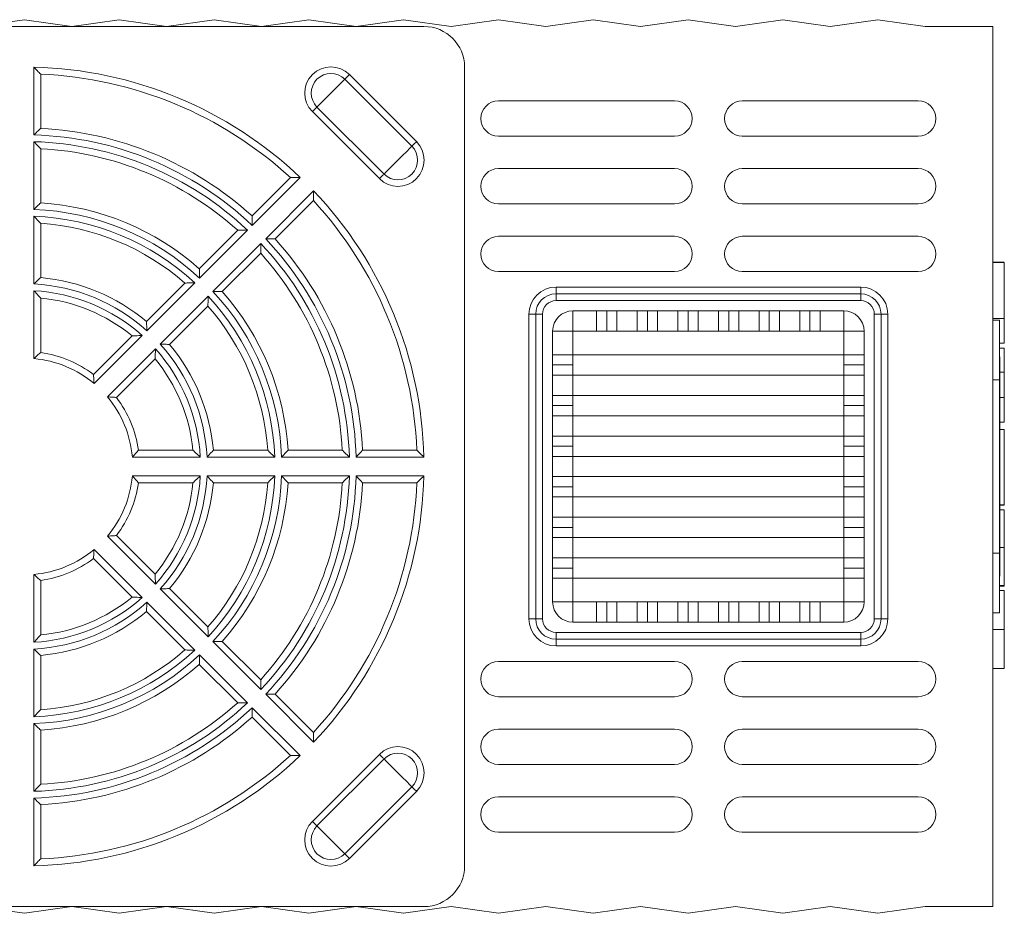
# Model space of a CAD drawing. Header units: millimetres. Extents: x 44 to 546, y 20 to 400.
# Tile 6 of 6: x 473 to 546, y 334 to 400. Entities that reach past the tile are written whole.
import ezdxf

# ---------------------------------------------------------------- set-up
doc = ezdxf.new("R2010")
doc.units = ezdxf.units.MM

msp = doc.modelspace()

# ---------------------------------------------------------------- linework, layer by layer
at = {"color": 7, "linetype": 'Continuous', "lineweight": 15}
for p, q in [((473.268, 399.561), (469.768, 399.061)), ((476.768, 399.061), (473.268, 399.561)), ((480.268, 399.561), (476.768, 399.061)), ((483.768, 399.061), (480.268, 399.561)), ((487.268, 399.561), (483.768, 399.061)), ((490.768, 399.061), (487.268, 399.561)), ((494.268, 399.561), (490.768, 399.061)), ((497.768, 399.061), (494.268, 399.561)), ((501.268, 399.561), (497.768, 399.061)), ((504.768, 399.061), (501.268, 399.561)), ((508.268, 399.561), (504.768, 399.061)), ((511.768, 399.061), (508.268, 399.561)), ((515.268, 399.561), (511.768, 399.061)), ((518.768, 399.061), (515.268, 399.561)), ((522.268, 399.561), (518.768, 399.061)), ((525.768, 399.061), (522.268, 399.561)), ((529.268, 399.561), (525.768, 399.061)), ((532.768, 399.061), (529.268, 399.561)), ((536.268, 399.561), (532.768, 399.061)), ((539.768, 399.061), (536.268, 399.561)), ((441.768, 399.061), (502.768, 399.061)), ((544.768, 399.061), (539.768, 399.061)), ((544.768, 334.061), (544.768, 399.061)), ((473.968, 391.051), (473.968, 396.053)), ((474.468, 395.537), (474.468, 391.533)), ((497.265, 395.508), (502.215, 390.558)), ((505.768, 396.061), (505.768, 337.061)), ((501.872, 390.216), (496.923, 395.166)), ((508.268, 393.561), (521.268, 393.561)), ((526.268, 393.561), (539.268, 393.561)), ((499.476, 387.82), (494.526, 392.769)), ((494.869, 393.112), (499.818, 388.162)), ((473.968, 385.549), (473.968, 390.551)), ((521.268, 390.961), (508.268, 390.961)), ((539.268, 390.961), (526.268, 390.961)), ((474.468, 390.031), (474.468, 386.024)), ((508.268, 388.561), (521.268, 388.561)), ((526.268, 388.561), (539.268, 388.561)), ((490.077, 385.067), (492.908, 387.899)), ((493.627, 387.91), (490.09, 384.373)), ((491.08, 383.384), (494.617, 386.92)), ((494.605, 386.201), (491.774, 383.37)), ((521.268, 385.961), (508.268, 385.961)), ((539.268, 385.961), (526.268, 385.961)), ((473.968, 380.043), (473.968, 385.048)), ((474.468, 384.521), (474.468, 380.51)), ((486.182, 381.172), (489.015, 384.005)), ((489.736, 384.02), (486.199, 380.482)), ((508.268, 383.561), (521.268, 383.561)), ((526.268, 383.561), (539.268, 383.561)), ((487.189, 379.492), (490.726, 383.03)), ((490.712, 382.308), (487.879, 379.475)), ((521.268, 380.961), (508.268, 380.961)), ((539.268, 380.961), (526.268, 380.961)), ((545.618, 381.646), (544.768, 381.646)), ((545.618, 381.639), (544.768, 381.639)), ((545.618, 377.5), (545.618, 381.639)), ((473.968, 374.531), (473.968, 379.543)), ((482.283, 377.273), (485.119, 380.11)), ((485.845, 380.129), (482.306, 376.59)), ((512.518, 379.811), (512.518, 379.311)), ((512.518, 379.811), (535.018, 379.811)), ((535.018, 379.811), (535.018, 379.311)), ((474.468, 379.004), (474.468, 374.976)), ((483.296, 375.6), (486.835, 379.139)), ((512.518, 379.311), (512.518, 378.811)), ((535.018, 379.311), (512.518, 379.311)), ((535.018, 378.811), (512.518, 378.811)), ((535.018, 379.311), (535.018, 378.811)), ((486.816, 378.413), (483.98, 375.576)), ((513.768, 378.061), (513.768, 376.561)), ((513.768, 378.061), (515.518, 378.061)), ((515.518, 378.061), (515.518, 376.561)), ((515.518, 378.061), (516.268, 378.061)), ((516.268, 378.061), (516.268, 376.561)), ((516.268, 378.061), (517.018, 378.061)), ((517.018, 378.061), (518.518, 378.061)), ((517.018, 376.561), (517.018, 378.061)), ((518.518, 378.061), (518.518, 376.561)), ((518.518, 378.061), (519.268, 378.061)), ((519.268, 378.061), (519.268, 376.561)), ((519.268, 378.061), (520.018, 378.061)), ((520.018, 376.561), (520.018, 378.061)), ((520.018, 378.061), (521.518, 378.061)), ((521.518, 378.061), (521.518, 376.561)), ((521.518, 378.061), (522.268, 378.061)), ((522.268, 378.061), (522.268, 376.561)), ((522.268, 378.061), (523.018, 378.061)), ((523.018, 376.561), (523.018, 378.061)), ((523.018, 378.061), (524.518, 378.061)), ((524.518, 378.061), (524.518, 376.561)), ((524.518, 378.061), (525.268, 378.061)), ((525.268, 376.561), (525.268, 378.061)), ((525.268, 378.061), (526.018, 378.061)), ((526.018, 376.561), (526.018, 378.061)), ((526.018, 378.061), (527.518, 378.061)), ((527.518, 378.061), (527.518, 376.561)), ((527.518, 378.061), (528.268, 378.061)), ((528.268, 376.561), (528.268, 378.061)), ((528.268, 378.061), (529.018, 378.061)), ((529.018, 378.061), (530.518, 378.061)), ((529.018, 376.561), (529.018, 378.061)), ((530.518, 378.061), (530.518, 376.561)), ((530.518, 378.061), (531.268, 378.061)), ((531.268, 376.561), (531.268, 378.061)), ((531.268, 378.061), (532.018, 378.061)), ((532.018, 378.061), (533.768, 378.061)), ((532.018, 376.561), (532.018, 378.061)), ((533.768, 376.561), (533.768, 378.061)), ((510.518, 377.811), (511.018, 377.811)), ((510.518, 355.311), (510.518, 377.811)), ((511.018, 377.811), (511.018, 355.311)), ((511.018, 377.811), (511.518, 377.811)), ((511.518, 377.811), (511.518, 355.311)), ((536.018, 355.311), (536.018, 377.811)), ((536.018, 377.811), (536.518, 377.811)), ((536.518, 355.311), (536.518, 377.811)), ((536.518, 377.811), (537.018, 377.811)), ((537.018, 377.811), (537.018, 355.311)), ((545.618, 377.5), (544.768, 377.5)), ((545.268, 377.361), (544.768, 377.361)), ((545.268, 377.361), (545.268, 372.961)), ((478.37, 373.36), (481.218, 376.208)), ((481.952, 376.235), (478.408, 372.692)), ((512.268, 374.811), (512.268, 376.561)), ((512.268, 376.561), (513.768, 376.561)), ((513.768, 376.561), (513.768, 374.811)), ((515.518, 376.561), (513.768, 376.561)), ((517.018, 376.561), (515.518, 376.561)), ((518.518, 376.561), (517.018, 376.561)), ((520.018, 376.561), (518.518, 376.561)), ((521.518, 376.561), (520.018, 376.561)), ((523.018, 376.561), (521.518, 376.561)), ((524.518, 376.561), (523.018, 376.561)), ((524.518, 376.561), (526.018, 376.561)), ((527.518, 376.561), (526.018, 376.561)), ((527.518, 376.561), (529.018, 376.561)), ((530.518, 376.561), (529.018, 376.561)), ((530.518, 376.561), (532.018, 376.561)), ((533.768, 376.561), (532.018, 376.561)), ((533.768, 374.811), (533.768, 376.561)), ((533.768, 376.561), (535.268, 376.561)), ((535.268, 376.561), (535.268, 374.811)), ((479.398, 371.702), (482.942, 375.246)), ((545.618, 375.681), (545.268, 375.681)), ((545.618, 375.31), (545.268, 375.31)), ((545.618, 373.534), (545.618, 375.31)), ((482.915, 374.511), (480.067, 371.663)), ((513.768, 374.811), (512.268, 374.811)), ((512.268, 374.061), (512.268, 374.811)), ((513.768, 374.811), (533.768, 374.811)), ((513.768, 373.311), (513.768, 374.811)), ((535.268, 374.811), (533.768, 374.811)), ((533.768, 373.311), (533.768, 374.811)), ((535.268, 374.811), (535.268, 374.061)), ((545.278, 374.671), (545.268, 374.671)), ((545.278, 374.671), (545.278, 373.794)), ((512.268, 374.061), (513.768, 374.061)), ((512.268, 373.311), (512.268, 374.061)), ((533.768, 374.061), (535.268, 374.061)), ((535.268, 374.061), (535.268, 373.311)), ((545.278, 373.794), (545.268, 373.794)), ((545.278, 373.794), (545.278, 373.406)), ((512.268, 371.811), (512.268, 373.311)), ((512.268, 373.311), (513.768, 373.311)), ((513.768, 373.311), (513.768, 371.811)), ((513.768, 373.311), (533.768, 373.311)), ((533.768, 371.811), (533.768, 373.311)), ((533.768, 373.311), (535.268, 373.311)), ((535.268, 373.311), (535.268, 371.811)), ((545.268, 372.961), (544.768, 372.961)), ((545.278, 373.406), (545.268, 373.406)), ((545.268, 372.961), (545.268, 360.161)), ((545.618, 373.534), (545.278, 373.534)), ((545.278, 373.406), (545.278, 372.552)), ((545.618, 371.655), (545.618, 373.534)), ((545.278, 372.552), (545.268, 372.552)), ((545.278, 372.552), (545.278, 372.161)), ((513.768, 371.811), (512.268, 371.811)), ((512.268, 371.061), (512.268, 371.811)), ((513.768, 371.811), (533.768, 371.811)), ((513.768, 370.311), (513.768, 371.811)), ((535.268, 371.811), (533.768, 371.811)), ((533.768, 371.811), (533.768, 370.311)), ((535.268, 371.811), (535.268, 371.061)), ((545.278, 372.161), (545.268, 372.161)), ((545.278, 372.161), (545.278, 371.315)), ((545.618, 371.655), (545.278, 371.655)), ((545.618, 369.833), (545.618, 371.655)), ((512.268, 371.061), (513.768, 371.061)), ((512.268, 370.311), (512.268, 371.061)), ((533.768, 371.061), (535.268, 371.061)), ((535.268, 371.061), (535.268, 370.311)), ((545.278, 371.315), (545.268, 371.315)), ((545.278, 370.928), (545.268, 370.928)), ((545.278, 371.315), (545.278, 370.928)), ((545.278, 370.928), (545.278, 370.074)), ((512.268, 368.811), (512.268, 370.311)), ((512.268, 370.311), (513.768, 370.311)), ((513.768, 370.311), (513.768, 368.811)), ((513.768, 370.311), (533.768, 370.311)), ((533.768, 368.811), (533.768, 370.311)), ((533.768, 370.311), (535.268, 370.311)), ((535.268, 370.311), (535.268, 368.811)), ((545.278, 370.074), (545.268, 370.074)), ((545.278, 370.074), (545.278, 369.683)), ((545.278, 369.683), (545.268, 369.683)), ((545.618, 369.833), (545.278, 369.833)), ((545.278, 369.683), (545.278, 368.829)), ((513.768, 368.811), (512.268, 368.811)), ((512.268, 368.061), (512.268, 368.811)), ((513.768, 368.811), (533.768, 368.811)), ((513.768, 368.811), (513.768, 367.311)), ((535.268, 368.811), (533.768, 368.811)), ((533.768, 368.811), (533.768, 367.311)), ((535.268, 368.811), (535.268, 368.061)), ((545.278, 368.829), (545.268, 368.829)), ((545.618, 369.284), (545.278, 369.284)), ((545.278, 368.829), (545.278, 368.442)), ((545.618, 363.732), (545.618, 369.284)), ((512.268, 368.061), (513.768, 368.061)), ((512.268, 367.311), (512.268, 368.061)), ((533.768, 368.061), (535.268, 368.061)), ((535.268, 368.061), (535.268, 367.311)), ((545.278, 368.442), (545.268, 368.442)), ((545.278, 367.596), (545.278, 368.442)), ((486.249, 367.261), (481.237, 367.261)), ((481.683, 367.761), (485.71, 367.761)), ((491.755, 367.261), (486.75, 367.261)), ((487.217, 367.761), (491.228, 367.761)), ((497.258, 367.261), (492.255, 367.261)), ((492.731, 367.761), (496.737, 367.761)), ((502.76, 367.261), (497.758, 367.261)), ((498.239, 367.761), (502.243, 367.761)), ((512.268, 365.811), (512.268, 367.311)), ((512.268, 367.311), (513.768, 367.311)), ((513.768, 367.311), (513.768, 365.811)), ((513.768, 367.311), (533.768, 367.311)), ((533.768, 365.811), (533.768, 367.311)), ((533.768, 367.311), (535.268, 367.311)), ((535.268, 367.311), (535.268, 365.811)), ((545.278, 367.596), (545.268, 367.596)), ((545.278, 366.57), (545.278, 367.596)), ((545.278, 366.57), (545.268, 366.57)), ((545.278, 365.551), (545.278, 366.57)), ((481.237, 365.861), (486.249, 365.861)), ((486.75, 365.861), (491.755, 365.861)), ((492.255, 365.861), (497.258, 365.861)), ((497.758, 365.861), (502.76, 365.861)), ((513.768, 365.811), (512.268, 365.811)), ((512.268, 365.061), (512.268, 365.811)), ((513.768, 365.811), (533.768, 365.811)), ((513.768, 364.311), (513.768, 365.811)), ((535.268, 365.811), (533.768, 365.811)), ((533.768, 364.311), (533.768, 365.811)), ((535.268, 365.811), (535.268, 365.061)), ((485.71, 365.361), (481.683, 365.361)), ((491.228, 365.361), (487.217, 365.361)), ((496.737, 365.361), (492.731, 365.361)), ((502.243, 365.361), (498.239, 365.361)), ((513.768, 365.061), (512.268, 365.061)), ((512.268, 364.311), (512.268, 365.061)), ((535.268, 365.061), (533.768, 365.061)), ((535.268, 365.061), (535.268, 364.311)), ((545.278, 365.551), (545.268, 365.551)), ((545.278, 364.697), (545.278, 365.551)), ((512.268, 362.811), (512.268, 364.311)), ((512.268, 364.311), (513.768, 364.311)), ((513.768, 364.311), (513.768, 362.811)), ((513.768, 364.311), (533.768, 364.311)), ((533.768, 362.811), (533.768, 364.311)), ((533.768, 364.311), (535.268, 364.311)), ((535.268, 364.311), (535.268, 362.811)), ((545.278, 364.697), (545.268, 364.697)), ((545.278, 364.309), (545.268, 364.309)), ((545.278, 364.697), (545.278, 364.309)), ((545.278, 364.309), (545.278, 363.463)), ((545.618, 363.732), (545.278, 363.732)), ((545.618, 363.701), (545.278, 363.701)), ((545.618, 363.701), (545.618, 363.732)), ((513.768, 362.811), (512.268, 362.811)), ((512.268, 362.061), (512.268, 362.811)), ((513.768, 362.811), (533.768, 362.811)), ((513.768, 362.811), (513.768, 361.311)), ((535.268, 362.811), (533.768, 362.811)), ((533.768, 361.311), (533.768, 362.811)), ((535.268, 362.811), (535.268, 362.061)), ((545.278, 363.463), (545.268, 363.463)), ((545.278, 363.073), (545.268, 363.073)), ((545.278, 363.462), (545.278, 363.073)), ((545.618, 363.371), (545.278, 363.371)), ((545.278, 363.073), (545.278, 362.227)), ((513.768, 362.061), (512.268, 362.061)), ((512.268, 361.311), (512.268, 362.061)), ((535.268, 362.061), (533.768, 362.061)), ((535.268, 362.061), (535.268, 361.311)), ((545.278, 362.227), (545.268, 362.227)), ((545.278, 362.227), (545.278, 361.835)), ((482.942, 357.877), (479.398, 361.421)), ((480.067, 361.46), (482.915, 358.612)), ((545.278, 361.835), (545.268, 361.835)), ((545.278, 361.835), (545.278, 360.982)), ((512.268, 359.811), (512.268, 361.311)), ((512.268, 361.311), (513.768, 361.311)), ((513.768, 361.311), (513.768, 359.811)), ((513.768, 361.311), (533.768, 361.311)), ((533.768, 359.811), (533.768, 361.311)), ((533.768, 361.311), (535.268, 361.311)), ((535.268, 361.311), (535.268, 359.811)), ((545.278, 360.982), (545.268, 360.982)), ((545.278, 360.982), (545.278, 360.59)), ((478.408, 360.431), (481.952, 356.887)), ((545.268, 360.161), (544.768, 360.161)), ((545.278, 360.59), (545.268, 360.59)), ((545.268, 360.161), (545.268, 355.761)), ((545.278, 360.59), (545.278, 359.744)), ((545.618, 360.583), (545.278, 360.583)), ((545.618, 360.583), (545.618, 357.78)), ((481.218, 356.915), (478.37, 359.763)), ((513.768, 359.811), (512.268, 359.811)), ((512.268, 359.061), (512.268, 359.811)), ((513.768, 359.811), (533.768, 359.811)), ((513.768, 359.811), (513.768, 358.311)), ((535.268, 359.811), (533.768, 359.811)), ((533.768, 359.811), (533.768, 358.311)), ((535.268, 359.811), (535.268, 359.061)), ((545.278, 359.744), (545.268, 359.744)), ((545.278, 359.322), (545.268, 359.322)), ((545.278, 359.744), (545.278, 359.322)), ((545.278, 359.322), (545.278, 358.453)), ((473.968, 353.58), (473.968, 358.592)), ((513.768, 359.061), (512.268, 359.061)), ((512.268, 358.311), (512.268, 359.061)), ((535.268, 359.061), (533.768, 359.061)), ((535.268, 359.061), (535.268, 358.311)), ((545.278, 358.453), (545.268, 358.453)), ((474.468, 358.147), (474.468, 354.119)), ((512.268, 356.561), (512.268, 358.311)), ((512.268, 358.311), (513.768, 358.311)), ((513.768, 358.311), (513.768, 356.561)), ((513.768, 358.311), (533.768, 358.311)), ((533.768, 356.561), (533.768, 358.311)), ((533.768, 358.311), (535.268, 358.311)), ((535.268, 358.311), (535.268, 356.561)), ((545.618, 357.78), (545.268, 357.78)), ((545.618, 357.718), (545.268, 357.718)), ((545.618, 357.78), (545.618, 357.718)), ((486.835, 353.984), (483.296, 357.523)), ((483.98, 357.547), (486.816, 354.71)), ((545.618, 357.397), (545.268, 357.397)), ((482.306, 356.533), (485.845, 352.994)), ((512.268, 356.561), (513.768, 356.561)), ((513.768, 355.061), (513.768, 356.561)), ((513.768, 356.561), (515.518, 356.561)), ((515.518, 356.561), (515.518, 355.061)), ((517.018, 356.561), (515.518, 356.561)), ((516.268, 356.561), (516.268, 355.061)), ((517.018, 356.561), (518.518, 356.561)), ((517.018, 355.061), (517.018, 356.561)), ((518.518, 356.561), (518.518, 355.061)), ((520.018, 356.561), (518.518, 356.561)), ((519.268, 356.561), (519.268, 355.061)), ((520.018, 356.561), (521.518, 356.561)), ((520.018, 355.061), (520.018, 356.561)), ((521.518, 356.561), (521.518, 355.061)), ((523.018, 356.561), (521.518, 356.561)), ((522.268, 356.561), (522.268, 355.061)), ((523.018, 356.561), (524.518, 356.561)), ((523.018, 355.061), (523.018, 356.561)), ((524.518, 356.561), (524.518, 355.061)), ((524.518, 356.561), (526.018, 356.561)), ((525.268, 355.061), (525.268, 356.561)), ((526.018, 356.561), (527.518, 356.561)), ((526.018, 355.061), (526.018, 356.561)), ((527.518, 356.561), (527.518, 355.061)), ((527.518, 356.561), (529.018, 356.561)), ((528.268, 355.061), (528.268, 356.561)), ((529.018, 356.561), (530.518, 356.561)), ((529.018, 355.061), (529.018, 356.561)), ((530.518, 356.561), (530.518, 355.061)), ((530.518, 356.561), (532.018, 356.561)), ((531.268, 355.061), (531.268, 356.561)), ((532.018, 356.561), (533.768, 356.561)), ((532.018, 355.061), (532.018, 356.561)), ((533.768, 355.061), (533.768, 356.561)), ((535.268, 356.561), (533.768, 356.561)), ((485.119, 353.013), (482.283, 355.85)), ((544.768, 355.761), (545.268, 355.761)), ((510.518, 355.311), (511.018, 355.311)), ((511.018, 355.311), (511.518, 355.311)), ((515.518, 355.061), (513.768, 355.061)), ((516.268, 355.061), (515.518, 355.061)), ((517.018, 355.061), (516.268, 355.061)), ((518.518, 355.061), (517.018, 355.061)), ((519.268, 355.061), (518.518, 355.061)), ((520.018, 355.061), (519.268, 355.061)), ((521.518, 355.061), (520.018, 355.061)), ((522.268, 355.061), (521.518, 355.061)), ((523.018, 355.061), (522.268, 355.061)), ((524.518, 355.061), (523.018, 355.061)), ((525.268, 355.061), (524.518, 355.061)), ((526.018, 355.061), (525.268, 355.061)), ((527.518, 355.061), (526.018, 355.061)), ((528.268, 355.061), (527.518, 355.061)), ((529.018, 355.061), (528.268, 355.061)), ((530.518, 355.061), (529.018, 355.061)), ((531.268, 355.061), (530.518, 355.061)), ((532.018, 355.061), (531.268, 355.061)), ((533.768, 355.061), (532.018, 355.061)), ((536.018, 355.311), (536.518, 355.311)), ((536.518, 355.311), (537.018, 355.311)), ((512.518, 354.311), (512.518, 353.811)), ((512.518, 354.311), (535.018, 354.311)), ((535.018, 354.311), (535.018, 353.811)), ((545.618, 354.521), (544.768, 354.521)), ((490.726, 350.093), (487.189, 353.631)), ((487.879, 353.648), (490.712, 350.815)), ((512.518, 353.811), (535.018, 353.811)), ((512.518, 353.811), (512.518, 353.311)), ((535.018, 353.811), (535.018, 353.311)), ((473.968, 348.075), (473.968, 353.08)), ((474.468, 352.613), (474.468, 348.601)), ((486.199, 352.641), (489.736, 349.103)), ((535.018, 353.311), (512.518, 353.311)), ((489.015, 349.118), (486.182, 351.95)), ((521.268, 352.161), (508.268, 352.161)), ((539.268, 352.161), (526.268, 352.161)), ((545.618, 351.646), (544.768, 351.646)), ((494.617, 346.203), (491.08, 349.739)), ((491.774, 349.753), (494.605, 346.921)), ((508.268, 349.561), (521.268, 349.561)), ((526.268, 349.561), (539.268, 349.561)), ((490.09, 348.749), (493.627, 345.213)), ((473.968, 342.572), (473.968, 347.574)), ((492.908, 345.224), (490.077, 348.056)), ((474.468, 347.098), (474.468, 343.092)), ((521.268, 347.161), (508.268, 347.161)), ((539.268, 347.161), (526.268, 347.161)), ((494.526, 340.354), (499.476, 345.303)), ((499.818, 344.961), (494.869, 340.011)), ((508.268, 344.561), (521.268, 344.561)), ((526.268, 344.561), (539.268, 344.561)), ((496.923, 337.957), (501.872, 342.907)), ((502.215, 342.565), (497.265, 337.615)), ((473.968, 337.07), (473.968, 342.071)), ((521.268, 342.161), (508.268, 342.161)), ((539.268, 342.161), (526.268, 342.161)), ((474.468, 341.59), (474.468, 337.586)), ((508.268, 339.561), (521.268, 339.561)), ((526.268, 339.561), (539.268, 339.561)), ((441.768, 334.061), (502.768, 334.061)), ((469.768, 334.061), (473.268, 333.561)), ((473.268, 333.561), (476.768, 334.061)), ((476.768, 334.061), (480.268, 333.561)), ((480.268, 333.561), (483.768, 334.061)), ((483.768, 334.061), (487.268, 333.561)), ((487.268, 333.561), (490.768, 334.061)), ((490.768, 334.061), (494.268, 333.561)), ((494.268, 333.561), (497.768, 334.061)), ((497.768, 334.061), (501.268, 333.561)), ((501.268, 333.561), (504.768, 334.061)), ((504.768, 334.061), (508.268, 333.561)), ((508.268, 333.561), (511.768, 334.061)), ((511.768, 334.061), (515.268, 333.561)), ((515.268, 333.561), (518.768, 334.061)), ((518.768, 334.061), (522.268, 333.561)), ((522.268, 333.561), (525.768, 334.061)), ((525.768, 334.061), (529.268, 333.561)), ((529.268, 333.561), (532.768, 334.061)), ((532.768, 334.061), (536.268, 333.561)), ((536.268, 333.561), (539.768, 334.061)), ((539.768, 334.061), (544.768, 334.061))]:
    msp.add_line(p, q, dxfattribs=at)
at = {"color": 7, "linetype": 'Continuous', "lineweight": 15, "flags": 128}
for points in [[(496.923, 395.166), (496.942, 395.185), (496.97, 395.213), (497.005, 395.249), (497.048, 395.291), (497.097, 395.34), (497.15, 395.394), (497.207, 395.45), (497.265, 395.508)], [(496.923, 395.166), (496.781, 395.025), (496.545, 394.788), (496.239, 394.482), (495.896, 394.139), (495.552, 393.795), (495.246, 393.489), (495.01, 393.253), (494.869, 393.112)], [(494.526, 392.769), (494.584, 392.827), (494.641, 392.884), (494.694, 392.937), (494.743, 392.986), (494.786, 393.029), (494.822, 393.065), (494.849, 393.093), (494.869, 393.112)], [(501.872, 390.216), (501.891, 390.235), (501.919, 390.263), (501.955, 390.299), (501.998, 390.342), (502.047, 390.39), (502.1, 390.444), (502.157, 390.5), (502.215, 390.558)], [(501.872, 390.216), (501.731, 390.075), (501.495, 389.838), (501.188, 389.532), (500.845, 389.189), (500.502, 388.846), (500.196, 388.539), (499.959, 388.303), (499.818, 388.162)], [(499.476, 387.82), (499.534, 387.878), (499.59, 387.934), (499.644, 387.987), (499.692, 388.036), (499.735, 388.079), (499.771, 388.115), (499.799, 388.143), (499.818, 388.162)], [(499.476, 345.303), (499.534, 345.245), (499.59, 345.189), (499.644, 345.136), (499.692, 345.087), (499.735, 345.044), (499.771, 345.008), (499.799, 344.98), (499.818, 344.961)], [(501.872, 342.907), (501.731, 343.048), (501.495, 343.285), (501.188, 343.591), (500.845, 343.934), (500.502, 344.277), (500.196, 344.584), (499.959, 344.82), (499.818, 344.961)], [(501.872, 342.907), (501.891, 342.888), (501.919, 342.86), (501.955, 342.824), (501.998, 342.781), (502.047, 342.732), (502.1, 342.679), (502.157, 342.623), (502.215, 342.565)], [(494.526, 340.354), (494.584, 340.296), (494.641, 340.239), (494.694, 340.186), (494.743, 340.137), (494.786, 340.094), (494.822, 340.058), (494.849, 340.03), (494.869, 340.011)], [(496.923, 337.957), (496.781, 338.098), (496.545, 338.335), (496.239, 338.641), (495.896, 338.984), (495.552, 339.328), (495.246, 339.634), (495.01, 339.87), (494.869, 340.011)], [(496.923, 337.957), (496.942, 337.938), (496.97, 337.91), (497.005, 337.874), (497.048, 337.831), (497.097, 337.783), (497.15, 337.729), (497.207, 337.673), (497.265, 337.615)]]:
    msp.add_lwpolyline(points, dxfattribs=at)
at = {"color": 7, "linetype": 'Continuous', "lineweight": 15}
for centre, radius, start, end in [((502.768, 396.061), 3, 0, 90), ((473.268, 366.561), 29.5, 46.35969, 88.64031), ((473.268, 366.561), 29, 47.37154, 87.62846), ((495.896, 394.139), 1.936, 45, 225), ((495.896, 394.139), 1.452, 45, 225), ((508.268, 392.261), 1.3, 90, 270), ((521.268, 392.261), 1.3, 270, 90), ((526.268, 392.261), 1.3, 90, 270), ((539.268, 392.261), 1.3, 270, 90), ((473.268, 366.561), 25, 47.75125, 87.24875), ((473.268, 366.561), 24.5, 46.63725, 88.36275), ((473.268, 366.561), 24, 46.67136, 88.32864), ((500.845, 389.189), 1.936, 225, 45), ((473.268, 366.561), 23.5, 47.92701, 87.07299), ((500.845, 389.189), 1.452, 225, 45), ((508.268, 387.261), 1.3, 90, 270), ((521.268, 387.261), 1.3, 270, 90), ((526.268, 387.261), 1.3, 90, 270), ((539.268, 387.261), 1.3, 270, 90), ((473.268, 366.561), 29.5, 1.35969, 43.64031), ((473.268, 366.561), 29, 2.37154, 42.62846), ((473.268, 366.561), 19, 47.11137, 87.88863), ((473.268, 366.561), 19.5, 48.52812, 86.47188), ((473.268, 366.561), 18.5, 47.16847, 87.83153), ((473.268, 366.561), 18, 48.82255, 86.17745), ((473.268, 366.561), 24.5, 1.63725, 43.36275), ((473.268, 366.561), 25, 2.75125, 42.24875), ((508.268, 382.261), 1.3, 90, 270), ((521.268, 382.261), 1.3, 270, 90), ((526.268, 382.261), 1.3, 90, 270), ((539.268, 382.261), 1.3, 270, 90), ((473.268, 366.561), 24, 1.67136, 43.32864), ((473.268, 366.561), 23.5, 2.92701, 42.07299), ((473.268, 366.561), 14, 49.9171, 85.0829), ((473.268, 366.561), 13.5, 47.97223, 87.02777), ((473.268, 366.561), 13, 48.08665, 86.91335), ((512.518, 377.811), 2, 90, 180), ((535.018, 377.811), 2, 0, 90), ((473.268, 366.561), 12.5, 50.50888, 84.49112), ((473.268, 366.561), 18.5, 2.16847, 42.83153), ((473.268, 366.561), 19, 2.11137, 42.88863), ((473.268, 366.561), 19.5, 3.52812, 41.47188), ((512.518, 377.811), 1.5, 90, 180), ((512.518, 377.811), 1, 90, 180), ((535.018, 377.811), 1.5, 0, 90), ((535.018, 377.811), 1, 0, 90), ((473.268, 366.561), 18, 3.82255, 41.17745), ((513.768, 376.561), 1.5, 90, 180), ((533.768, 376.561), 1.5, 0, 90), ((473.268, 366.561), 13, 3.08665, 41.91335), ((473.268, 366.561), 13.5, 2.97223, 42.02777), ((473.268, 366.561), 14, 4.9171, 40.0829), ((473.268, 366.561), 8, 50.0198, 84.9802), ((473.268, 366.561), 8.5, 53.11593, 81.88407), ((473.268, 366.561), 12.5, 5.50888, 39.49112), ((473.268, 366.561), 8, 5.0198, 39.9802), ((473.268, 366.561), 8.5, 8.11593, 36.88407), ((473.268, 366.561), 8, 320.0198, 354.9802), ((473.268, 366.561), 13, 318.08665, 356.91335), ((473.268, 366.561), 13.5, 317.97223, 357.02777), ((473.268, 366.561), 18.5, 317.16847, 357.83153), ((473.268, 366.561), 19, 317.11137, 357.88863), ((473.268, 366.561), 24, 316.67136, 358.32864), ((473.268, 366.561), 24.5, 316.63725, 358.36275), ((473.268, 366.561), 29.5, 316.35969, 358.64031), ((473.268, 366.561), 8.5, 323.11593, 351.88407), ((473.268, 366.561), 12.5, 320.50888, 354.49112), ((473.268, 366.561), 14, 319.9171, 355.0829), ((473.268, 366.561), 18, 318.82255, 356.17745), ((473.268, 366.561), 19.5, 318.52812, 356.47188), ((473.268, 366.561), 23.5, 317.92701, 357.07299), ((473.268, 366.561), 25, 317.75125, 357.24875), ((473.268, 366.561), 29, 317.37154, 357.62846), ((473.268, 366.561), 8, 275.0198, 309.9802), ((473.268, 366.561), 8.5, 278.11593, 306.88407), ((473.268, 366.561), 13, 273.08665, 311.91335), ((473.268, 366.561), 13.5, 272.97223, 312.02777), ((473.268, 366.561), 12.5, 275.50888, 309.49112), ((513.768, 356.561), 1.5, 180, 270), ((533.768, 356.561), 1.5, 270, 0), ((473.268, 366.561), 14, 274.9171, 310.0829), ((512.518, 355.311), 2, 180, 270), ((512.518, 355.311), 1.5, 180, 270), ((512.518, 355.311), 1, 180, 270), ((535.018, 355.311), 1.5, 270, 0), ((535.018, 355.311), 2, 270, 0), ((535.018, 355.311), 1, 270, 0), ((473.268, 366.561), 18.5, 272.16847, 312.83153), ((473.268, 366.561), 19, 272.11137, 312.88863), ((473.268, 366.561), 18, 273.82255, 311.17745), ((473.268, 366.561), 19.5, 273.52812, 311.47188), ((508.268, 350.861), 1.3, 90, 270), ((521.268, 350.861), 1.3, 270, 90), ((526.268, 350.861), 1.3, 90, 270), ((539.268, 350.861), 1.3, 270, 90), ((473.268, 366.561), 24, 271.67136, 313.32864), ((473.268, 366.561), 23.5, 272.92701, 312.07299), ((473.268, 366.561), 24.5, 271.63725, 313.36275), ((473.268, 366.561), 25, 272.75125, 312.24875), ((508.268, 345.861), 1.3, 90, 270), ((521.268, 345.861), 1.3, 270, 90), ((526.268, 345.861), 1.3, 90, 270), ((539.268, 345.861), 1.3, 270, 90), ((500.845, 343.934), 1.936, 315, 135), ((500.845, 343.934), 1.452, 315, 135), ((473.268, 366.561), 29.5, 271.35969, 313.64031), ((473.268, 366.561), 29, 272.37154, 312.62846), ((508.268, 340.861), 1.3, 90, 270), ((521.268, 340.861), 1.3, 270, 90), ((526.268, 340.861), 1.3, 90, 270), ((539.268, 340.861), 1.3, 270, 90), ((495.896, 338.984), 1.936, 135, 315), ((495.896, 338.984), 1.452, 135, 315), ((502.768, 337.061), 3, 270, 0)]:
    msp.add_arc(centre, radius, start, end, dxfattribs=at)
for points in [[(474.468, 395.537), (474.468, 395.537), (474.448, 395.558), (474.382, 395.626), (474.338, 395.672), (474.193, 395.822), (474.08, 395.939), (473.968, 396.053)], [(474.468, 391.533), (474.468, 391.533), (474.448, 391.514), (474.384, 391.452), (474.34, 391.411), (474.195, 391.271), (474.081, 391.161), (473.968, 391.051)], [(474.468, 390.031), (474.468, 390.031), (474.447, 390.053), (474.382, 390.122), (474.338, 390.168), (474.193, 390.319), (474.08, 390.436), (473.968, 390.551)], [(492.908, 387.899), (492.908, 387.899), (492.938, 387.899), (493.033, 387.901), (493.096, 387.902), (493.305, 387.906), (493.467, 387.908), (493.627, 387.91)], [(494.605, 386.201), (494.605, 386.201), (494.606, 386.231), (494.608, 386.326), (494.609, 386.389), (494.613, 386.598), (494.615, 386.76), (494.617, 386.92)], [(474.468, 386.024), (474.468, 386.024), (474.449, 386.006), (474.384, 385.946), (474.341, 385.905), (474.195, 385.766), (474.081, 385.657), (473.968, 385.549)], [(474.468, 384.521), (474.468, 384.521), (474.447, 384.544), (474.381, 384.614), (474.337, 384.661), (474.193, 384.814), (474.08, 384.932), (473.968, 385.048)], [(490.077, 385.067), (490.077, 385.067), (490.078, 385.04), (490.08, 384.951), (490.081, 384.891), (490.085, 384.689), (490.088, 384.53), (490.09, 384.373)], [(489.015, 384.005), (489.015, 384.005), (489.045, 384.006), (489.14, 384.008), (489.204, 384.01), (489.413, 384.014), (489.576, 384.017), (489.736, 384.02)], [(491.774, 383.37), (491.774, 383.37), (491.747, 383.371), (491.658, 383.373), (491.597, 383.374), (491.395, 383.378), (491.237, 383.381), (491.08, 383.384)], [(490.712, 382.308), (490.712, 382.308), (490.713, 382.338), (490.715, 382.434), (490.717, 382.497), (490.721, 382.707), (490.724, 382.869), (490.726, 383.03)], [(486.182, 381.172), (486.182, 381.172), (486.183, 381.146), (486.185, 381.058), (486.187, 380.998), (486.193, 380.797), (486.196, 380.639), (486.199, 380.482)], [(474.468, 380.51), (474.468, 380.51), (474.449, 380.492), (474.385, 380.434), (474.342, 380.393), (474.195, 380.258), (474.081, 380.15), (473.968, 380.043)], [(474.468, 379.004), (474.468, 379.004), (474.447, 379.027), (474.38, 379.1), (474.336, 379.148), (474.192, 379.304), (474.08, 379.425), (473.968, 379.543)], [(485.119, 380.11), (485.119, 380.11), (485.15, 380.111), (485.246, 380.114), (485.31, 380.116), (485.521, 380.122), (485.684, 380.125), (485.845, 380.129)], [(486.816, 378.413), (486.816, 378.413), (486.817, 378.443), (486.82, 378.54), (486.822, 378.604), (486.828, 378.814), (486.832, 378.977), (486.835, 379.139)], [(487.879, 379.475), (487.879, 379.475), (487.852, 379.476), (487.764, 379.479), (487.704, 379.481), (487.503, 379.486), (487.345, 379.49), (487.189, 379.492)], [(482.283, 377.273), (482.283, 377.273), (482.284, 377.247), (482.287, 377.16), (482.29, 377.101), (482.297, 376.902), (482.302, 376.745), (482.306, 376.59)], [(481.218, 376.208), (481.218, 376.208), (481.249, 376.21), (481.348, 376.214), (481.413, 376.217), (481.625, 376.225), (481.79, 376.231), (481.952, 376.235)], [(482.915, 374.511), (482.915, 374.511), (482.916, 374.542), (482.921, 374.641), (482.924, 374.706), (482.932, 374.919), (482.938, 375.083), (482.942, 375.246)], [(483.98, 375.576), (483.98, 375.576), (483.954, 375.577), (483.867, 375.581), (483.808, 375.583), (483.609, 375.59), (483.452, 375.596), (483.296, 375.6)], [(474.468, 374.976), (474.468, 374.976), (474.449, 374.96), (474.386, 374.905), (474.343, 374.868), (474.197, 374.738), (474.081, 374.634), (473.968, 374.531)], [(478.37, 373.36), (478.37, 373.36), (478.372, 373.335), (478.377, 373.252), (478.381, 373.195), (478.393, 373), (478.402, 372.845), (478.408, 372.692)], [(480.067, 371.663), (480.067, 371.663), (480.042, 371.665), (479.959, 371.671), (479.902, 371.674), (479.706, 371.686), (479.552, 371.695), (479.398, 371.702)], [(481.683, 367.761), (481.683, 367.761), (481.667, 367.743), (481.612, 367.68), (481.574, 367.637), (481.445, 367.49), (481.341, 367.375), (481.237, 367.261)], [(485.71, 367.761), (485.71, 367.761), (485.734, 367.74), (485.807, 367.674), (485.855, 367.63), (486.011, 367.485), (486.131, 367.373), (486.249, 367.261)], [(487.217, 367.761), (487.217, 367.761), (487.199, 367.742), (487.14, 367.678), (487.1, 367.635), (486.964, 367.489), (486.857, 367.374), (486.75, 367.261)], [(491.228, 367.761), (491.228, 367.761), (491.25, 367.741), (491.321, 367.674), (491.368, 367.63), (491.521, 367.486), (491.639, 367.373), (491.755, 367.261)], [(492.731, 367.761), (492.731, 367.761), (492.713, 367.742), (492.652, 367.678), (492.611, 367.634), (492.473, 367.488), (492.364, 367.374), (492.255, 367.261)], [(496.737, 367.761), (496.737, 367.761), (496.759, 367.741), (496.828, 367.675), (496.874, 367.631), (497.026, 367.486), (497.143, 367.373), (497.258, 367.261)], [(498.239, 367.761), (498.239, 367.761), (498.221, 367.742), (498.159, 367.677), (498.117, 367.634), (497.977, 367.488), (497.867, 367.374), (497.758, 367.261)], [(502.243, 367.761), (502.243, 367.761), (502.265, 367.741), (502.333, 367.675), (502.379, 367.631), (502.529, 367.486), (502.645, 367.373), (502.76, 367.261)], [(481.683, 365.361), (481.683, 365.361), (481.667, 365.38), (481.612, 365.443), (481.574, 365.486), (481.445, 365.633), (481.341, 365.748), (481.237, 365.861)], [(485.71, 365.361), (485.71, 365.361), (485.734, 365.383), (485.807, 365.449), (485.855, 365.493), (486.011, 365.638), (486.131, 365.75), (486.249, 365.861)], [(487.217, 365.361), (487.217, 365.361), (487.199, 365.381), (487.14, 365.445), (487.1, 365.488), (486.964, 365.634), (486.857, 365.749), (486.75, 365.861)], [(491.228, 365.361), (491.228, 365.361), (491.25, 365.382), (491.321, 365.448), (491.368, 365.492), (491.521, 365.637), (491.639, 365.75), (491.755, 365.861)], [(492.731, 365.361), (492.731, 365.361), (492.713, 365.381), (492.652, 365.445), (492.611, 365.489), (492.473, 365.635), (492.364, 365.749), (492.255, 365.861)], [(496.737, 365.361), (496.737, 365.361), (496.759, 365.382), (496.828, 365.448), (496.874, 365.492), (497.026, 365.637), (497.143, 365.75), (497.258, 365.861)], [(498.239, 365.361), (498.239, 365.361), (498.221, 365.381), (498.159, 365.445), (498.117, 365.489), (497.977, 365.635), (497.867, 365.749), (497.758, 365.861)], [(502.243, 365.361), (502.243, 365.361), (502.265, 365.382), (502.333, 365.448), (502.379, 365.492), (502.529, 365.637), (502.645, 365.75), (502.76, 365.861)], [(480.067, 361.46), (480.067, 361.46), (480.042, 361.458), (479.959, 361.452), (479.902, 361.449), (479.706, 361.436), (479.552, 361.428), (479.398, 361.421)], [(478.37, 359.763), (478.37, 359.763), (478.372, 359.787), (478.377, 359.871), (478.381, 359.928), (478.393, 360.123), (478.402, 360.278), (478.408, 360.431)], [(474.468, 358.147), (474.468, 358.147), (474.449, 358.163), (474.386, 358.218), (474.343, 358.255), (474.197, 358.385), (474.081, 358.489), (473.968, 358.592)], [(482.915, 358.612), (482.915, 358.612), (482.916, 358.581), (482.921, 358.482), (482.924, 358.417), (482.932, 358.204), (482.938, 358.04), (482.942, 357.877)], [(483.98, 357.547), (483.98, 357.547), (483.954, 357.546), (483.867, 357.542), (483.808, 357.54), (483.609, 357.532), (483.452, 357.527), (483.296, 357.523)], [(481.218, 356.915), (481.218, 356.915), (481.249, 356.913), (481.348, 356.909), (481.413, 356.906), (481.625, 356.897), (481.79, 356.892), (481.952, 356.887)], [(482.283, 355.85), (482.283, 355.85), (482.284, 355.876), (482.287, 355.963), (482.29, 356.022), (482.297, 356.221), (482.302, 356.378), (482.306, 356.533)], [(474.468, 354.119), (474.468, 354.119), (474.447, 354.096), (474.38, 354.023), (474.336, 353.975), (474.192, 353.818), (474.08, 353.698), (473.968, 353.58)], [(486.816, 354.71), (486.816, 354.71), (486.817, 354.68), (486.82, 354.583), (486.822, 354.519), (486.828, 354.309), (486.832, 354.145), (486.835, 353.984)], [(487.879, 353.648), (487.879, 353.648), (487.852, 353.647), (487.764, 353.644), (487.704, 353.642), (487.503, 353.637), (487.345, 353.633), (487.189, 353.631)], [(474.468, 352.613), (474.468, 352.613), (474.449, 352.631), (474.385, 352.689), (474.342, 352.729), (474.195, 352.865), (474.081, 352.973), (473.968, 353.08)], [(485.119, 353.013), (485.119, 353.013), (485.15, 353.012), (485.246, 353.009), (485.31, 353.007), (485.521, 353.001), (485.684, 352.997), (485.845, 352.994)], [(486.182, 351.95), (486.182, 351.95), (486.183, 351.977), (486.185, 352.065), (486.187, 352.125), (486.193, 352.326), (486.196, 352.484), (486.199, 352.641)], [(490.712, 350.815), (490.712, 350.815), (490.713, 350.785), (490.715, 350.689), (490.717, 350.625), (490.721, 350.416), (490.724, 350.254), (490.726, 350.093)], [(491.774, 349.753), (491.774, 349.753), (491.747, 349.752), (491.658, 349.75), (491.597, 349.749), (491.395, 349.744), (491.237, 349.742), (491.08, 349.739)], [(489.015, 349.118), (489.015, 349.118), (489.045, 349.117), (489.14, 349.114), (489.204, 349.113), (489.413, 349.108), (489.576, 349.105), (489.736, 349.103)], [(474.468, 348.601), (474.468, 348.601), (474.447, 348.579), (474.381, 348.509), (474.337, 348.462), (474.193, 348.309), (474.08, 348.191), (473.968, 348.075)], [(490.077, 348.056), (490.077, 348.056), (490.078, 348.083), (490.08, 348.172), (490.081, 348.232), (490.085, 348.434), (490.088, 348.593), (490.09, 348.749)], [(474.468, 347.098), (474.468, 347.098), (474.449, 347.117), (474.384, 347.177), (474.341, 347.218), (474.195, 347.357), (474.081, 347.466), (473.968, 347.574)], [(494.605, 346.921), (494.605, 346.921), (494.606, 346.892), (494.608, 346.797), (494.609, 346.734), (494.613, 346.525), (494.615, 346.363), (494.617, 346.203)], [(492.908, 345.224), (492.908, 345.224), (492.938, 345.224), (493.033, 345.222), (493.096, 345.221), (493.305, 345.217), (493.467, 345.215), (493.627, 345.213)], [(474.468, 343.092), (474.468, 343.092), (474.447, 343.07), (474.382, 343.001), (474.338, 342.955), (474.193, 342.804), (474.08, 342.687), (473.968, 342.572)], [(474.468, 341.59), (474.468, 341.59), (474.448, 341.609), (474.384, 341.67), (474.34, 341.712), (474.195, 341.852), (474.081, 341.962), (473.968, 342.071)], [(474.468, 337.586), (474.468, 337.586), (474.448, 337.565), (474.382, 337.496), (474.338, 337.451), (474.193, 337.301), (474.08, 337.184), (473.968, 337.07)]]:
    msp.add_open_spline(points, degree=3, knots=[0, 0, 0, 0, 0.25, 0.25, 0.5, 0.5, 1, 1, 1, 1], dxfattribs=at)
for points in [[(545.618, 375.681), (545.618, 375.681), (545.618, 376.495), (545.618, 377.5)], [(545.618, 363.371), (545.618, 363.371), (545.618, 362.122), (545.618, 360.583)], [(545.618, 354.521), (545.618, 356.108), (545.618, 357.397), (545.618, 357.397)], [(545.618, 351.646), (545.618, 351.646), (545.618, 352.934), (545.618, 354.521)]]:
    msp.add_open_spline(points, degree=3, dxfattribs=at)

doc.saveas('drawing.dxf')
